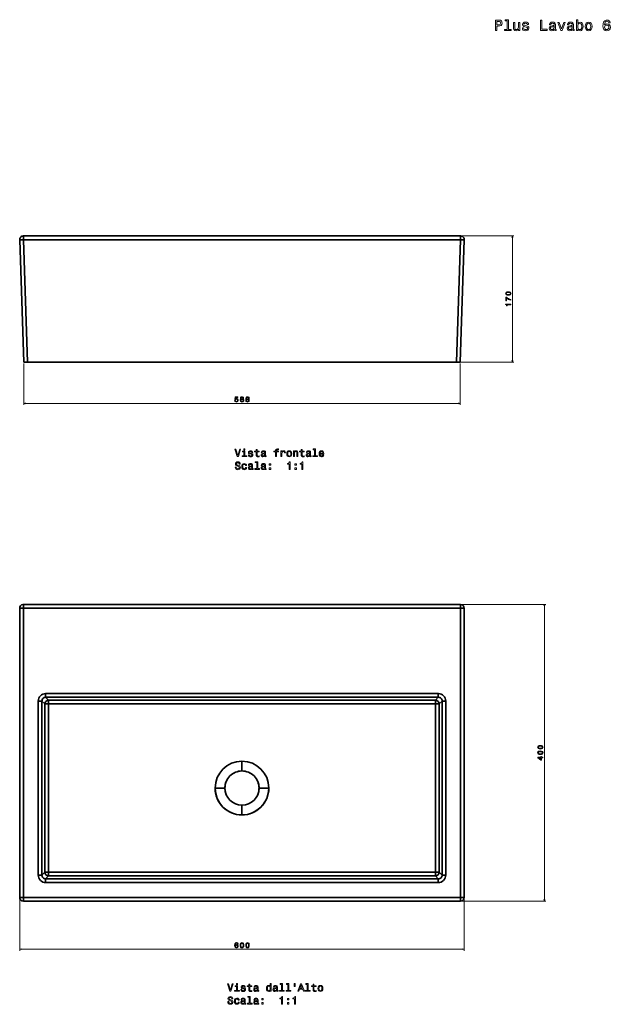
# Model space of a CAD drawing. Extents: x 295 to 1893, y 82 to 1409.
# Tile 1 of 2: x 295 to 1091, y 82 to 1409. Entities that reach past the tile are written whole.
import ezdxf

# ---------------------------------------------------------------- set-up
doc = ezdxf.new("R2010")
doc.units = 0

msp = doc.modelspace()

# ---------------------------------------------------------------- linework, layer by layer
at = {"color": 7, "lineweight": 35, "ltscale": 0.129364}
for p, q in [((299.7, 1117.1), (299.7, 1111.9)), ((299.7, 1117.1), (299.7, 1111.9)), ((889.3, 1111.9), (889.3, 1117.1)), ((889.3, 1111.9), (889.3, 1117.1))]:
    msp.add_line(p, q, dxfattribs=at)
at = {"color": 7, "lineweight": 35}
for p, q in [((299.7, 1117.1), (889.3, 1117.1)), ((889.3, 1117.1), (299.7, 1117.1)), ((300.4, 947.2), (294.7, 1111.9)), ((294.7, 1111.9), (300.4, 947.2)), ((889.3, 1111.9), (299.7, 1111.9)), ((299.7, 1111.9), (305.4, 947.2)), ((889.3, 1111.9), (299.7, 1111.9)), ((299.7, 1111.9), (305.4, 947.2)), ((883.6, 947.2), (889.3, 1111.9)), ((889.3, 1111.9), (883.6, 947.2)), ((894.3, 1111.9), (888.6, 947.2)), ((894.3, 1111.9), (888.6, 947.2)), ((888.6, 947.2), (894.3, 1111.9)), ((883.6, 947.2), (305.4, 947.2)), ((305.5, 947.2), (477.2, 947.2)), ((594.5, 947.1), (559.4, 947.1)), ((594.5, 947.1), (559.4, 947.1)), ((559.4, 947.1), (594.5, 947.1)), ((594.5, 947.1), (571.5, 947.1)), ((571.5, 947.1), (594.5, 947.1)), ((571.5, 947.1), (594.5, 947.1)), ((594.5, 947.1), (617.5, 947.1)), ((594.5, 947.1), (617.5, 947.1)), ((629.7, 947.1), (594.5, 947.1)), ((594.5, 947.1), (629.7, 947.1)), ((594.5, 947.1), (629.7, 947.1)), ((711.9, 947.2), (883.6, 947.2)), ((294.7, 225.6), (294.7, 615.5)), ((299.7, 620.5), (889.3, 620.5)), ((889.3, 620.5), (299.7, 620.5)), ((299.7, 615.5), (299.7, 225.6)), ((889.3, 615.5), (299.7, 615.5)), ((299.7, 615.5), (889.3, 615.5)), ((299.7, 225.6), (299.7, 615.5)), ((889.3, 225.6), (889.3, 615.5)), ((889.3, 615.5), (889.3, 225.6)), ((894.3, 615.5), (894.3, 225.6)), ((329.7, 500.3), (859.3, 500.3)), ((859.3, 500.3), (329.7, 500.3)), ((859.3, 495.3), (329.7, 495.3)), ((329.7, 495.3), (859.3, 495.3)), ((333.7, 491.3), (855.4, 491.3)), ((333.7, 491.3), (855.4, 491.3)), ((319.7, 255.6), (319.7, 490.3)), ((319.7, 490.3), (319.7, 255.6)), ((324.7, 490.3), (324.7, 255.6)), ((324.7, 255.6), (324.7, 490.3)), ((328.7, 486.3), (328.7, 259.6)), ((328.7, 259.6), (328.7, 486.3)), ((333.7, 486.3), (333.7, 259.6)), ((333.7, 259.6), (333.7, 486.3)), ((333.7, 486.3), (855.4, 486.3)), ((855.4, 486.3), (333.7, 486.3)), ((855.4, 259.6), (855.4, 486.3)), ((855.4, 486.3), (855.4, 259.6)), ((860.4, 259.6), (860.4, 486.3)), ((860.4, 486.3), (860.4, 259.6)), ((864.3, 255.6), (864.3, 490.3)), ((864.3, 490.3), (864.3, 255.6)), ((869.3, 490.3), (869.3, 255.6)), ((869.3, 255.6), (869.3, 490.3)), ((855.4, 259.6), (333.7, 259.6)), ((333.7, 259.6), (855.4, 259.6)), ((855.4, 254.6), (333.7, 254.6)), ((855.4, 254.6), (333.7, 254.6)), ((329.7, 250.6), (859.3, 250.6)), ((859.3, 250.6), (329.7, 250.6)), ((859.3, 245.6), (329.7, 245.6)), ((329.7, 245.6), (859.3, 245.6)), ((299.7, 225.6), (889.3, 225.6)), ((889.3, 225.6), (299.7, 225.6)), ((889.3, 220.6), (299.7, 220.6))]:
    msp.add_line(p, q, dxfattribs=at)
at = {"color": 7, "lineweight": 13}
for p, q in [((891.3, 1117.1), (961.2, 1117.1)), ((959.2, 947.2), (959.2, 1117.1)), ((300.5, 945.1), (300.5, 889.5)), ((885.6, 947.2), (961.2, 947.2)), ((888.6, 945.1), (888.6, 889.5)), ((300.5, 891.5), (888.6, 891.5)), ((891.3, 620.5), (1004.3, 620.5)), ((1002.3, 220.6), (1002.3, 620.5)), ((894.3, 253.6), (894.3, 153.7)), ((294.7, 223.6), (294.7, 153.7)), ((891.3, 220.6), (1004.3, 220.6)), ((294.7, 155.7), (894.3, 155.7))]:
    msp.add_line(p, q, dxfattribs=at)
at = {"color": 7, "lineweight": 35, "ltscale": 0.124924}
for p, q in [((305.4, 947.2), (300.4, 947.2)), ((888.6, 947.2), (883.6, 947.2)), ((329.7, 495.3), (329.7, 500.3)), ((329.7, 500.3), (329.7, 495.3)), ((333.7, 486.3), (333.7, 491.3)), ((333.7, 491.3), (333.7, 486.3)), ((855.4, 486.3), (855.4, 491.3)), ((855.4, 491.3), (855.4, 486.3)), ((859.3, 495.3), (859.3, 500.3)), ((859.3, 495.3), (859.3, 500.3)), ((324.7, 490.3), (319.7, 490.3)), ((324.7, 490.3), (319.7, 490.3)), ((328.7, 486.3), (333.7, 486.3)), ((333.7, 486.3), (328.7, 486.3)), ((860.4, 486.3), (855.4, 486.3)), ((855.4, 486.3), (860.4, 486.3)), ((864.3, 490.3), (869.3, 490.3)), ((869.3, 490.3), (864.3, 490.3)), ((319.7, 255.6), (324.7, 255.6)), ((324.7, 255.6), (319.7, 255.6)), ((333.7, 259.6), (328.7, 259.6)), ((328.7, 259.6), (333.7, 259.6)), ((333.7, 259.6), (333.7, 254.6)), ((333.7, 254.6), (333.7, 259.6)), ((860.4, 259.6), (855.4, 259.6)), ((855.4, 259.6), (855.4, 254.6)), ((855.4, 254.6), (855.4, 259.6)), ((855.4, 259.6), (860.4, 259.6)), ((864.3, 255.6), (869.3, 255.6)), ((864.3, 255.6), (869.3, 255.6)), ((329.7, 250.6), (329.7, 245.6)), ((329.7, 250.6), (329.7, 245.6)), ((859.3, 250.6), (859.3, 245.6)), ((859.3, 245.6), (859.3, 250.6))]:
    msp.add_line(p, q, dxfattribs=at)
at = {"color": 7, "lineweight": 35, "ltscale": 0.125077}
msp.add_line((300.4, 947.2), (305.5, 947.2), dxfattribs=at)
at = {"color": 7, "lineweight": 35, "ltscale": 0.002593}
for p, q in [((559.4, 947.2), (559.4, 947.1)), ((559.4, 947.2), (559.4, 947.1)), ((629.7, 947.2), (629.7, 947.1)), ((629.7, 947.2), (629.7, 947.1))]:
    msp.add_line(p, q, dxfattribs=at)
at = {"color": 7, "lineweight": 35, "ltscale": 0.002591}
for p, q in [((594.5, 947.1), (594.5, 947.2)), ((594.5, 947.2), (594.5, 947.1))]:
    msp.add_line(p, q, dxfattribs=at)
at = {"color": 7, "lineweight": 35, "ltscale": 0.125078}
msp.add_line((883.6, 947.2), (888.6, 947.2), dxfattribs=at)
at = {"color": 7, "lineweight": 35, "ltscale": 0.125}
for p, q in [((299.7, 615.5), (294.7, 615.5)), ((299.7, 615.5), (294.7, 615.5)), ((299.7, 620.5), (299.7, 615.5)), ((299.7, 620.5), (299.7, 615.5)), ((889.3, 615.5), (889.3, 620.5)), ((889.3, 615.5), (889.3, 620.5)), ((894.3, 615.5), (889.3, 615.5)), ((894.3, 615.5), (889.3, 615.5)), ((294.7, 225.6), (299.7, 225.6)), ((299.7, 225.6), (299.7, 220.6)), ((299.7, 225.6), (299.7, 220.6)), ((889.3, 225.6), (894.3, 225.6)), ((889.3, 220.6), (889.3, 225.6)), ((889.3, 220.6), (889.3, 225.6))]:
    msp.add_line(p, q, dxfattribs=at)
at = {"color": 7, "lineweight": 35, "ltscale": 0.140469}
for p, q in [((329.7, 495.3), (333.7, 491.3)), ((329.7, 495.3), (333.7, 491.3)), ((855.4, 491.3), (859.3, 495.3)), ((855.4, 491.3), (859.3, 495.3)), ((324.7, 490.3), (328.7, 486.3)), ((328.7, 486.3), (324.7, 490.3)), ((864.3, 490.3), (860.4, 486.3)), ((860.4, 486.3), (864.3, 490.3)), ((328.7, 259.6), (324.7, 255.6)), ((324.7, 255.6), (328.7, 259.6)), ((333.7, 254.6), (329.7, 250.6)), ((333.7, 254.6), (329.7, 250.6)), ((859.3, 250.6), (855.4, 254.6)), ((859.3, 250.6), (855.4, 254.6)), ((864.3, 255.6), (860.4, 259.6)), ((860.4, 259.6), (864.3, 255.6))]:
    msp.add_line(p, q, dxfattribs=at)
at = {"color": 7, "lineweight": 35, "ltscale": 0.329626}
for p, q in [((594.5, 409.1), (594.5, 396)), ((594.5, 396), (594.5, 409.1)), ((571.5, 373), (558.3, 373)), ((571.5, 373), (558.3, 373)), ((617.5, 373), (630.7, 373)), ((617.5, 373), (630.7, 373))]:
    msp.add_line(p, q, dxfattribs=at)
at = {"color": 7, "lineweight": 35, "ltscale": 0.329628}
for p, q in [((594.5, 336.8), (594.5, 350)), ((594.5, 350), (594.5, 336.8))]:
    msp.add_line(p, q, dxfattribs=at)
at = {"color": 7, "lineweight": 35, "ltscale": 0.124992}
msp.add_line((294.7, 225.6), (299.7, 225.6), dxfattribs=at)
at = {"color": 7, "lineweight": 35, "ltscale": 0.124991}
msp.add_line((889.3, 225.6), (894.3, 225.6), dxfattribs=at)
at = {"color": 7, "lineweight": 13}
for points in [[(936.3, 1394.1), (938.2, 1394.1), (938.2, 1400.1), (940.2, 1400.1), (942.3, 1400.2), (944, 1400.9), (945, 1402.2), (945.4, 1404.1), (945.1, 1405.8), (944.3, 1407.1), (943, 1407.9), (941.2, 1408.1), (936.3, 1408.1)], [(952.1, 1407.1), (952.1, 1395.6), (948.4, 1395.6), (948.4, 1394.1), (957.5, 1394.1), (957.5, 1395.6), (953.9, 1395.6), (953.9, 1408.6), (949.3, 1408.6), (949.3, 1407.1)], [(997.2, 1394.1), (1006.2, 1394.1), (1006.2, 1395.8), (999.1, 1395.8), (999.1, 1408.1), (997.2, 1408.1)], [(1047.4, 1395.8), (1048.7, 1394.3), (1050.5, 1393.8), (1052.2, 1394.1), (1053.5, 1395.3), (1054.4, 1397.1), (1054.7, 1399.6), (1054.4, 1402), (1053.5, 1403.8), (1052.2, 1405), (1050.5, 1405.4), (1048.7, 1404.8), (1048, 1404.2), (1047.4, 1403.3), (1047.4, 1408.6), (1045.6, 1408.6), (1045.6, 1394.1), (1047.4, 1394.1)], [(1091.2, 1404.4), (1090.8, 1406), (1089.9, 1407.2), (1088.5, 1408), (1086.7, 1408.2), (1085.5, 1408.1), (1084.5, 1407.7), (1083.6, 1407.1), (1082.8, 1406.2), (1082.2, 1405.1), (1081.8, 1403.7), (1081.5, 1402.2), (1081.4, 1400.4), (1081.8, 1397.5), (1082.7, 1395.4), (1084.3, 1394.2), (1086.5, 1393.7), (1088.5, 1394.1), (1090, 1395.1), (1090.9, 1396.5), (1091.3, 1398.4), (1090.9, 1400.4), (1090, 1401.8), (1088.6, 1402.8), (1086.8, 1403.1), (1084.9, 1402.7), (1083.5, 1401.5), (1083.8, 1403.7), (1084.4, 1405.3), (1085.4, 1406.3), (1086.8, 1406.6), (1087.8, 1406.4), (1088.5, 1406), (1089, 1405.3), (1089.3, 1404.4)], [(940.7, 1406.4), (941.9, 1406.3), (942.8, 1405.9), (943.3, 1405.2), (943.5, 1404.1), (943.3, 1402.9), (942.7, 1402.2), (941.8, 1401.9), (940.5, 1401.8), (938.2, 1401.8), (938.2, 1406.4)], [(969.1, 1405), (967.3, 1405), (967.3, 1398.7), (967.1, 1397.3), (966.5, 1396.2), (965.6, 1395.6), (964.4, 1395.4), (963.4, 1395.5), (962.8, 1396), (962.5, 1396.8), (962.4, 1398), (962.4, 1405), (960.6, 1405), (960.6, 1397.9), (960.7, 1396.4), (961.1, 1395.2), (962.3, 1394.1), (964.1, 1393.8), (965.1, 1393.9), (966, 1394.3), (966.8, 1394.9), (967.4, 1395.8), (967.4, 1394.1), (969.1, 1394.1)], [(978.1, 1400.5), (976.4, 1400.9), (975.2, 1401.3), (974.7, 1402.3), (974.9, 1402.9), (975.3, 1403.4), (976, 1403.7), (977, 1403.8), (977.9, 1403.7), (978.7, 1403.4), (979.1, 1402.8), (979.3, 1402.1), (981.1, 1402.1), (981.1, 1402.1), (980.8, 1403.4), (979.9, 1404.5), (978.7, 1405.1), (977, 1405.4), (975.2, 1405.1), (974, 1404.5), (973.2, 1403.5), (973, 1402.2), (973.1, 1401), (973.7, 1400.2), (974.6, 1399.5), (976, 1399.1), (978, 1398.6), (979.2, 1398.1), (979.5, 1397.7), (979.6, 1397.1), (979.4, 1396.4), (979, 1395.8), (978.2, 1395.5), (977.1, 1395.3), (976, 1395.5), (975.2, 1395.9), (974.7, 1396.6), (974.4, 1397.5), (972.7, 1397.5), (973, 1395.9), (973.8, 1394.7), (975.1, 1394), (977, 1393.8), (978.9, 1394), (980.2, 1394.7), (981.1, 1395.9), (981.4, 1397.3), (981.2, 1398.6), (980.5, 1399.5), (979.5, 1400)], [(1015.7, 1395.6), (1015.7, 1395.5), (1015.8, 1394.8), (1016.1, 1394.3), (1017.4, 1393.9), (1018.4, 1394.1), (1018.4, 1395.5), (1018, 1395.4), (1017.4, 1395.7), (1017.3, 1396.5), (1017.3, 1402.1), (1017, 1403.5), (1016.3, 1404.5), (1015.1, 1405.1), (1013.4, 1405.4), (1011.7, 1405.1), (1010.4, 1404.4), (1009.6, 1403.4), (1009.4, 1402), (1009.4, 1401.8), (1011, 1401.8), (1011.1, 1402.7), (1011.6, 1403.3), (1012.3, 1403.6), (1013.3, 1403.8), (1014.3, 1403.7), (1015, 1403.4), (1015.4, 1402.9), (1015.6, 1402.1), (1015.5, 1401.3), (1015.2, 1400.9), (1014.4, 1400.7), (1012.8, 1400.5), (1011.1, 1400.1), (1009.9, 1399.5), (1009.2, 1398.5), (1008.9, 1397), (1009.1, 1395.7), (1009.8, 1394.7), (1010.8, 1394), (1012.2, 1393.8), (1014, 1394.2)], [(1015.5, 1397.9), (1015.3, 1396.9), (1014.6, 1396.1), (1013.7, 1395.6), (1012.5, 1395.4), (1011.7, 1395.5), (1011.2, 1395.8), (1010.8, 1396.4), (1010.7, 1397.1), (1010.8, 1397.9), (1011.1, 1398.4), (1012.4, 1398.9), (1014, 1399.2), (1015.5, 1399.7)], [(1024.7, 1394.1), (1026.5, 1394.1), (1030.5, 1405), (1028.7, 1405), (1025.6, 1396.2), (1022.5, 1405), (1020.7, 1405)], [(1040, 1395.6), (1040, 1395.5), (1040.1, 1394.8), (1040.4, 1394.3), (1041.7, 1393.9), (1042.7, 1394.1), (1042.7, 1395.5), (1042.2, 1395.4), (1041.7, 1395.7), (1041.6, 1396.5), (1041.6, 1402.1), (1041.3, 1403.5), (1040.6, 1404.5), (1039.4, 1405.1), (1037.7, 1405.4), (1036, 1405.1), (1034.7, 1404.4), (1033.9, 1403.4), (1033.7, 1402), (1033.7, 1401.8), (1035.3, 1401.8), (1035.4, 1402.7), (1035.8, 1403.3), (1036.6, 1403.6), (1037.6, 1403.8), (1038.6, 1403.7), (1039.3, 1403.4), (1039.7, 1402.9), (1039.9, 1402.1), (1039.8, 1401.3), (1039.5, 1400.9), (1038.6, 1400.7), (1037.1, 1400.5), (1035.4, 1400.1), (1034.2, 1399.5), (1033.4, 1398.5), (1033.2, 1397), (1033.4, 1395.7), (1034, 1394.7), (1035.1, 1394), (1036.4, 1393.8), (1038.3, 1394.2)], [(1039.8, 1397.9), (1039.6, 1396.9), (1038.9, 1396.1), (1037.9, 1395.6), (1036.8, 1395.4), (1036, 1395.5), (1035.4, 1395.8), (1035.1, 1396.4), (1035, 1397.1), (1035.1, 1397.9), (1035.4, 1398.4), (1036.7, 1398.9), (1038.3, 1399.2), (1039.8, 1399.7)], [(1052.9, 1399.6), (1052.7, 1397.8), (1052.1, 1396.4), (1051.3, 1395.6), (1050.2, 1395.4), (1049, 1395.6), (1048.1, 1396.4), (1047.6, 1397.7), (1047.4, 1399.6), (1047.6, 1401.4), (1048.1, 1402.7), (1049, 1403.5), (1050.2, 1403.8), (1051.3, 1403.5), (1052.1, 1402.7), (1052.7, 1401.4)], [(1057.3, 1399.5), (1057.7, 1397.1), (1058.6, 1395.3), (1060.1, 1394.1), (1062, 1393.8), (1064, 1394.1), (1065.5, 1395.3), (1066.4, 1397.1), (1066.7, 1399.5), (1066.4, 1402), (1065.5, 1403.8), (1064, 1405), (1062, 1405.4), (1060.1, 1405), (1058.6, 1403.8), (1057.7, 1402)], [(1059.1, 1399.6), (1059.3, 1401.4), (1059.9, 1402.7), (1060.8, 1403.5), (1062, 1403.8), (1063.2, 1403.5), (1064.1, 1402.7), (1064.7, 1401.4), (1064.9, 1399.6), (1064.7, 1397.7), (1064.1, 1396.4), (1063.2, 1395.6), (1062, 1395.3), (1060.8, 1395.6), (1059.9, 1396.4), (1059.3, 1397.7)], [(1089.3, 1398.4), (1089.1, 1397.1), (1088.5, 1396.2), (1087.6, 1395.5), (1086.5, 1395.3), (1085.3, 1395.5), (1084.4, 1396.2), (1083.8, 1397.1), (1083.6, 1398.4), (1083.8, 1399.7), (1084.4, 1400.6), (1085.3, 1401.2), (1086.6, 1401.4), (1087.7, 1401.2), (1088.5, 1400.6), (1089.1, 1399.7)], [(953.7, 1037.2), (955.3, 1037.3), (956.5, 1037.8), (957.1, 1038.5), (957.4, 1039.6), (957.1, 1040.6), (956.5, 1041.4), (955.3, 1041.9), (953.7, 1042), (952.2, 1041.9), (951.5, 1041.7), (951, 1041.4), (950.3, 1040.6), (950.1, 1039.6), (950.3, 1038.5), (951, 1037.8), (952.2, 1037.3)], [(953.7, 1038.1), (952.5, 1038.2), (951.6, 1038.5), (951.1, 1038.9), (950.9, 1039.6), (951.1, 1040.3), (951.6, 1040.7), (952.5, 1041), (953.7, 1041), (955, 1041), (955.9, 1040.7), (956.4, 1040.3), (956.5, 1039.6), (956.4, 1038.9), (955.9, 1038.5), (955, 1038.2)], [(957.2, 1024.5), (957.2, 1025.4), (950.1, 1025.4), (950.1, 1024.7), (950.7, 1024.5), (951.1, 1024.2), (951.4, 1023.6), (951.5, 1022.8), (952.2, 1022.8), (952.2, 1024.5)], [(957.2, 1030.7), (957.2, 1031.7), (955.5, 1032.1), (953.9, 1032.7), (952.5, 1033.5), (951.2, 1034.6), (950.3, 1034.6), (950.3, 1029.8), (951.2, 1029.8), (951.2, 1033.6), (952.6, 1032.5), (954, 1031.6), (955.5, 1031.1)], [(584.5, 895.3), (584.8, 894.5), (585.3, 893.8), (586, 893.4), (586.9, 893.3), (587.9, 893.4), (588.7, 893.9), (589.2, 894.7), (589.4, 895.7), (589.3, 896.7), (588.8, 897.4), (588, 897.9), (587, 898.1), (586.3, 897.9), (585.7, 897.6), (586, 899.5), (589, 899.5), (589, 900.3), (585.3, 900.3), (584.7, 896.6), (585.6, 896.6), (586.1, 897.1), (586.9, 897.3), (587.5, 897.1), (588, 896.8), (588.3, 896.3), (588.4, 895.7), (588.3, 895.1), (588, 894.6), (587.5, 894.2), (586.9, 894.1), (586.3, 894.2), (585.9, 894.4), (585.6, 894.8), (585.5, 895.3)], [(593.3, 897.2), (592.7, 897), (592.4, 896.6), (592.2, 896.1), (592.1, 895.5), (592.3, 894.6), (592.7, 893.9), (593.5, 893.4), (594.5, 893.3), (595.5, 893.4), (596.3, 893.9), (596.8, 894.6), (596.9, 895.5), (596.8, 896.1), (596.6, 896.6), (596.3, 897), (595.8, 897.2), (596.2, 897.5), (596.5, 897.8), (596.6, 898.2), (596.7, 898.7), (596.5, 899.4), (596.1, 900), (595.4, 900.4), (594.5, 900.5), (593.6, 900.4), (592.9, 900), (592.5, 899.4), (592.3, 898.7), (592.4, 898.2), (592.6, 897.8)], [(593.1, 895.5), (593.2, 896), (593.5, 896.4), (593.9, 896.7), (594.5, 896.8), (595.1, 896.7), (595.6, 896.4), (595.9, 896), (596, 895.5), (595.9, 894.9), (595.6, 894.5), (595.1, 894.2), (594.5, 894.1), (593.9, 894.2), (593.5, 894.5), (593.2, 894.9)], [(593.3, 898.6), (593.4, 899.1), (593.6, 899.4), (594, 899.6), (594.5, 899.7), (595, 899.6), (595.4, 899.4), (595.6, 899.1), (595.7, 898.6), (595.6, 898.2), (595.4, 897.8), (595, 897.6), (594.5, 897.5), (594, 897.6), (593.6, 897.8), (593.4, 898.2)], [(600.7, 897.2), (600.2, 897), (599.9, 896.6), (599.6, 896.1), (599.6, 895.5), (599.7, 894.6), (600.2, 893.9), (601, 893.4), (602, 893.3), (603, 893.4), (603.8, 893.9), (604.2, 894.6), (604.4, 895.5), (604.3, 896.1), (604.1, 896.6), (603.7, 897), (603.2, 897.2), (603.6, 897.5), (603.9, 897.8), (604.1, 898.2), (604.2, 898.7), (604, 899.4), (603.6, 900), (602.9, 900.4), (602, 900.5), (601.1, 900.4), (600.4, 900), (600, 899.4), (599.8, 898.7), (599.9, 898.2), (600, 897.8)], [(600.5, 895.5), (600.6, 896), (600.9, 896.4), (601.4, 896.7), (602, 896.8), (602.6, 896.7), (603, 896.4), (603.3, 896), (603.4, 895.5), (603.3, 894.9), (603, 894.5), (602.6, 894.2), (602, 894.1), (601.4, 894.2), (600.9, 894.5), (600.6, 894.9)], [(600.8, 898.6), (600.8, 899.1), (601.1, 899.4), (601.5, 899.6), (602, 899.7), (602.5, 899.6), (602.9, 899.4), (603.1, 899.1), (603.2, 898.6), (603.1, 898.2), (602.9, 897.8), (602.5, 897.6), (602, 897.5), (601.5, 897.6), (601.1, 897.8), (600.8, 898.2)], [(591.4, 829.7), (588.9, 821.2), (586.3, 829.7), (584.9, 829.7), (588.1, 819.7), (589.6, 819.7), (592.7, 829.7)], [(598.4, 820.8), (598.4, 827.2), (595.2, 827.2), (595.2, 826.1), (597.2, 826.1), (597.2, 820.8), (594.6, 820.8), (594.6, 819.7), (601, 819.7), (601, 820.8)], [(598.5, 830), (597.1, 830), (597.1, 828.6), (598.5, 828.6)], [(607, 824.2), (605.8, 824.5), (604.9, 824.8), (604.6, 825.5), (604.7, 826), (605, 826.3), (605.5, 826.5), (606.2, 826.6), (606.8, 826.5), (607.4, 826.3), (607.7, 825.9), (607.9, 825.4), (609.1, 825.4), (609.1, 825.4), (608.9, 826.3), (608.3, 827.1), (607.4, 827.5), (606.2, 827.7), (604.9, 827.5), (604, 827.1), (603.5, 826.4), (603.3, 825.5), (603.4, 824.6), (603.8, 824), (604.5, 823.6), (605.5, 823.3), (606.9, 822.9), (607.7, 822.5), (608, 822.3), (608.1, 821.8), (607.9, 821.3), (607.6, 820.9), (607, 820.6), (606.3, 820.5), (605.5, 820.6), (604.9, 820.9), (604.5, 821.4), (604.4, 822.1), (603.1, 822.1), (603.3, 820.9), (603.9, 820.1), (604.9, 819.6), (606.2, 819.4), (607.5, 819.6), (608.5, 820.1), (609.1, 820.9), (609.3, 822), (609.2, 822.9), (608.7, 823.5), (608, 823.9)], [(613.6, 826.1), (613.6, 822.2), (613.7, 821), (614.1, 820.1), (614.9, 819.6), (616.3, 819.4), (617.8, 819.5), (617.8, 820.6), (616.7, 820.5), (615.7, 820.6), (615.1, 821), (614.9, 821.6), (614.9, 822.4), (614.9, 826.1), (617.8, 826.1), (617.8, 827.2), (614.9, 827.2), (614.9, 829.4), (613.6, 829.4), (613.6, 827.2), (611.4, 827.2), (611.4, 826.1)], [(625.2, 820.7), (625.2, 820.7), (625.2, 820.2), (625.5, 819.8), (626.4, 819.5), (627.1, 819.7), (627.1, 820.6), (626.8, 820.6), (626.4, 820.8), (626.3, 821.4), (626.3, 825.4), (626.1, 826.4), (625.6, 827.1), (624.7, 827.5), (623.5, 827.7), (622.3, 827.5), (621.4, 827), (620.8, 826.3), (620.6, 825.3), (620.6, 825.2), (621.8, 825.2), (621.9, 825.8), (622.2, 826.2), (622.7, 826.5), (623.4, 826.6), (624.2, 826.5), (624.7, 826.3), (625, 825.9), (625.1, 825.4), (625, 824.8), (624.8, 824.5), (624.2, 824.3), (623.1, 824.2), (621.9, 824), (621, 823.5), (620.5, 822.8), (620.3, 821.7), (620.5, 820.8), (620.9, 820.1), (621.6, 819.6), (622.6, 819.5), (624, 819.8)], [(625, 822.4), (624.8, 821.7), (624.4, 821.1), (623.7, 820.7), (622.8, 820.6), (622.3, 820.6), (621.9, 820.9), (621.7, 821.3), (621.6, 821.8), (621.6, 822.3), (621.9, 822.7), (622.8, 823.1), (624, 823.3), (625, 823.6)], [(639.7, 826.1), (639.7, 819.7), (640.9, 819.7), (640.9, 826.1), (643.8, 826.1), (643.8, 827.2), (640.9, 827.2), (640.9, 827.6), (641, 828.2), (641.4, 828.6), (641.9, 828.8), (642.7, 828.9), (643.8, 828.9), (643.8, 830), (642.5, 830), (641.2, 829.9), (640.4, 829.5), (639.8, 828.8), (639.7, 827.9), (639.7, 827.2), (637.4, 827.2), (637.4, 826.1)], [(647.1, 819.7), (648.3, 819.7), (648.3, 824.1), (648.5, 825.2), (648.9, 825.9), (649.5, 826.4), (650.3, 826.6), (651, 826.5), (651.4, 826.2), (651.7, 825.7), (651.8, 825), (653.1, 825), (652.9, 826.2), (652.5, 827), (651.7, 827.5), (650.6, 827.7), (649.9, 827.6), (649.2, 827.3), (648.7, 826.8), (648.2, 826.1), (648.2, 827.4), (647.1, 827.4)], [(654.9, 823.6), (655.1, 821.8), (655.8, 820.5), (656.8, 819.7), (658.2, 819.4), (659.6, 819.7), (660.7, 820.5), (661.4, 821.8), (661.6, 823.6), (661.4, 825.3), (660.7, 826.6), (659.6, 827.4), (658.2, 827.7), (656.8, 827.4), (655.8, 826.6), (655.1, 825.3)], [(656.2, 823.6), (656.3, 824.9), (656.7, 825.8), (657.4, 826.4), (658.2, 826.6), (659.1, 826.4), (659.8, 825.8), (660.2, 824.9), (660.3, 823.6), (660.2, 822.3), (659.8, 821.3), (659.1, 820.7), (658.2, 820.5), (657.4, 820.7), (656.7, 821.3), (656.3, 822.3)], [(663.9, 819.7), (665.2, 819.7), (665.2, 824.2), (665.3, 825.2), (665.8, 825.9), (666.4, 826.4), (667.3, 826.6), (668, 826.4), (668.4, 826), (668.6, 825.4), (668.7, 824.5), (668.7, 819.7), (669.9, 819.7), (669.9, 824.8), (669.9, 825.8), (669.6, 826.7), (668.8, 827.4), (667.5, 827.7), (666.7, 827.6), (666.1, 827.3), (665.6, 826.9), (665.1, 826.3), (665.1, 827.4), (663.9, 827.4)], [(674.3, 826.1), (674.3, 822.2), (674.4, 821), (674.8, 820.1), (675.6, 819.6), (677, 819.4), (678.5, 819.5), (678.5, 820.6), (677.4, 820.5), (676.4, 820.6), (675.9, 821), (675.6, 821.6), (675.6, 822.4), (675.6, 826.1), (678.5, 826.1), (678.5, 827.2), (675.6, 827.2), (675.6, 829.4), (674.3, 829.4), (674.3, 827.2), (672.1, 827.2), (672.1, 826.1)], [(685.9, 820.7), (685.9, 820.7), (686, 820.2), (686.2, 819.8), (687.1, 819.5), (687.8, 819.7), (687.8, 820.6), (687.5, 820.6), (687.1, 820.8), (687, 821.4), (687, 825.4), (686.8, 826.4), (686.3, 827.1), (685.5, 827.5), (684.2, 827.7), (683, 827.5), (682.1, 827), (681.5, 826.3), (681.4, 825.3), (681.4, 825.2), (682.5, 825.2), (682.6, 825.8), (682.9, 826.2), (683.4, 826.5), (684.2, 826.6), (684.9, 826.5), (685.4, 826.3), (685.7, 825.9), (685.8, 825.4), (685.7, 824.8), (685.5, 824.5), (684.9, 824.3), (683.8, 824.2), (682.6, 824), (681.7, 823.5), (681.2, 822.8), (681, 821.7), (681.2, 820.8), (681.6, 820.1), (682.4, 819.6), (683.3, 819.5), (684.7, 819.8)], [(685.7, 822.4), (685.6, 821.7), (685.1, 821.1), (684.4, 820.7), (683.6, 820.6), (683, 820.6), (682.6, 820.9), (682.4, 821.3), (682.3, 821.8), (682.4, 822.3), (682.6, 822.7), (683.5, 823.1), (684.7, 823.3), (685.7, 823.6)], [(692.5, 829), (692.5, 820.8), (689.9, 820.8), (689.9, 819.7), (696.3, 819.7), (696.3, 820.8), (693.8, 820.8), (693.8, 830), (690.5, 830), (690.5, 829)], [(699.7, 823.2), (704.8, 823.2), (704.8, 823.8), (704.6, 825.4), (704, 826.7), (703, 827.4), (701.6, 827.7), (700.3, 827.4), (699.3, 826.6), (698.7, 825.3), (698.4, 823.6), (698.6, 821.8), (699.3, 820.5), (700.3, 819.7), (701.6, 819.4), (702.7, 819.6), (703.6, 820.1), (704.3, 820.9), (704.7, 821.9), (703.4, 821.9), (703.2, 821.3), (702.8, 820.9), (701.7, 820.6), (700.9, 820.7), (700.3, 821.2), (699.9, 822), (699.7, 823.2)], [(699.7, 824.3), (699.9, 825.3), (700.3, 826), (700.9, 826.4), (701.7, 826.6), (702.4, 826.4), (703, 826), (703.4, 825.3), (703.5, 824.3)], [(586.6, 805.7), (585.3, 805.7), (585.6, 804.2), (586.3, 803.1), (587.4, 802.4), (588.9, 802.1), (590.4, 802.4), (591.5, 803), (592.2, 804), (592.4, 805.3), (592.2, 806.5), (591.6, 807.3), (590.6, 807.8), (589.3, 808.1), (588.2, 808.4), (587.5, 808.7), (587.1, 809.2), (586.9, 809.9), (587.1, 810.6), (587.4, 811), (588, 811.4), (588.8, 811.5), (589.6, 811.4), (590.2, 811), (590.7, 810.3), (590.9, 809.4), (592.2, 809.4), (592.2, 809.5), (591.9, 810.8), (591.3, 811.8), (590.2, 812.5), (588.8, 812.7), (587.5, 812.5), (586.4, 811.9), (585.8, 810.9), (585.6, 809.7), (585.8, 808.6), (586.3, 807.9), (587.2, 807.4), (588.3, 807), (589.5, 806.7), (590.4, 806.4), (590.9, 805.9), (591.1, 805.2), (590.9, 804.4), (590.5, 803.8), (589.8, 803.5), (588.9, 803.4), (588, 803.5), (587.2, 804), (586.7, 804.7)], [(599.5, 807.6), (600.7, 807.6), (600.5, 808.7), (599.8, 809.7), (598.9, 810.2), (597.6, 810.4), (596.2, 810.1), (595.2, 809.3), (594.5, 808), (594.3, 806.3), (594.5, 804.5), (595.2, 803.2), (596.2, 802.4), (597.6, 802.1), (598.8, 802.4), (599.8, 803), (600.5, 803.9), (600.7, 805.2), (599.5, 805.2), (599.3, 804.4), (598.9, 803.8), (598.3, 803.4), (597.6, 803.3), (596.7, 803.5), (596.1, 804), (595.7, 805), (595.6, 806.3), (595.7, 807.6), (596.1, 808.5), (596.8, 809.1), (597.6, 809.3), (598.4, 809.2), (598.9, 808.9), (599.3, 808.3)], [(607.8, 803.4), (607.8, 803.4), (607.9, 802.9), (608.1, 802.5), (609, 802.3), (609.7, 802.4), (609.7, 803.4), (609.4, 803.3), (609, 803.5), (608.9, 804.1), (608.9, 808.1), (608.8, 809.1), (608.3, 809.8), (607.4, 810.3), (606.1, 810.4), (604.9, 810.3), (604, 809.8), (603.5, 809), (603.3, 808), (603.3, 807.9), (604.4, 807.9), (604.5, 808.5), (604.8, 808.9), (605.4, 809.2), (606.1, 809.3), (606.8, 809.2), (607.3, 809), (607.6, 808.6), (607.7, 808.1), (607.7, 807.5), (607.4, 807.2), (606.8, 807.1), (605.8, 807), (604.5, 806.7), (603.7, 806.2), (603.1, 805.5), (603, 804.4), (603.1, 803.5), (603.6, 802.8), (604.3, 802.3), (605.3, 802.2), (606.6, 802.5)], [(614.4, 811.7), (614.4, 803.5), (611.8, 803.5), (611.8, 802.4), (618.3, 802.4), (618.3, 803.5), (615.7, 803.5), (615.7, 812.8), (612.4, 812.8), (612.4, 811.7)], [(625.2, 803.4), (625.2, 803.4), (625.2, 802.9), (625.5, 802.5), (626.4, 802.3), (627.1, 802.4), (627.1, 803.4), (626.8, 803.3), (626.4, 803.5), (626.3, 804.1), (626.3, 808.1), (626.1, 809.1), (625.6, 809.8), (624.7, 810.3), (623.5, 810.4), (622.3, 810.3), (621.4, 809.8), (620.8, 809), (620.6, 808), (620.6, 807.9), (621.8, 807.9), (621.9, 808.5), (622.2, 808.9), (622.7, 809.2), (623.4, 809.3), (624.2, 809.2), (624.7, 809), (625, 808.6), (625.1, 808.1), (625, 807.5), (624.8, 807.2), (624.2, 807.1), (623.1, 807), (621.9, 806.7), (621, 806.2), (620.5, 805.5), (620.3, 804.4), (620.5, 803.5), (620.9, 802.8), (621.6, 802.3), (622.6, 802.2), (624, 802.5)], [(631.2, 808), (633.2, 808), (633.2, 810.2), (631.2, 810.2)], [(658, 802.4), (659.3, 802.4), (659.3, 812.5), (658.3, 812.5), (658.1, 811.6), (657.5, 811), (656.7, 810.7), (655.7, 810.6), (655.7, 809.5), (658, 809.5)], [(665.9, 808), (667.9, 808), (667.9, 810.2), (665.9, 810.2)], [(675.3, 802.4), (676.6, 802.4), (676.6, 812.5), (675.7, 812.5), (675.4, 811.6), (674.9, 811), (674.1, 810.7), (673, 810.6), (673, 809.5), (675.3, 809.5)], [(607.7, 805.1), (607.5, 804.4), (607, 803.8), (606.3, 803.4), (605.5, 803.3), (604.9, 803.4), (604.6, 803.6), (604.3, 804), (604.2, 804.6), (604.3, 805.1), (604.5, 805.4), (605.5, 805.8), (606.6, 806), (607.7, 806.4)], [(625, 805.1), (624.8, 804.4), (624.4, 803.8), (623.7, 803.4), (622.8, 803.3), (622.3, 803.4), (621.9, 803.6), (621.7, 804), (621.6, 804.6), (621.6, 805.1), (621.9, 805.4), (622.8, 805.8), (624, 806), (625, 806.4)], [(631.2, 802.4), (633.2, 802.4), (633.2, 804.6), (631.2, 804.6)], [(665.9, 802.4), (667.9, 802.4), (667.9, 804.6), (665.9, 804.6)], [(996.8, 425.6), (998.4, 425.7), (999.6, 426.2), (1000.2, 427), (1000.5, 428), (1000.2, 429.1), (999.6, 429.8), (998.4, 430.3), (996.8, 430.4), (995.3, 430.3), (994.6, 430.1), (994.1, 429.8), (993.4, 429.1), (993.2, 428), (993.4, 427), (994.1, 426.2), (995.3, 425.7)], [(996.8, 426.6), (995.6, 426.6), (994.7, 426.9), (994.2, 427.3), (994, 428), (994.2, 428.7), (994.7, 429.1), (995.6, 429.4), (996.8, 429.5), (998.1, 429.4), (998.9, 429.1), (999.5, 428.7), (999.6, 428), (999.5, 427.3), (998.9, 426.9), (998.1, 426.6)], [(996.8, 418.1), (998.4, 418.3), (999.6, 418.7), (1000.2, 419.5), (1000.5, 420.5), (1000.2, 421.6), (999.6, 422.3), (998.4, 422.8), (996.8, 423), (995.3, 422.8), (994.6, 422.6), (994.1, 422.3), (993.4, 421.6), (993.2, 420.5), (993.4, 419.5), (994.1, 418.7), (995.3, 418.3)], [(1000.3, 413.6), (1000.3, 414.5), (998.5, 414.5), (998.5, 415.5), (997.7, 415.5), (997.7, 414.5), (993.4, 414.5), (993.4, 413.6), (997.6, 410.6), (998.5, 410.6), (998.5, 413.6)], [(996.8, 419.1), (995.6, 419.2), (994.7, 419.4), (994.2, 419.9), (994, 420.5), (994.2, 421.2), (994.7, 421.7), (995.6, 421.9), (996.8, 422), (998.1, 421.9), (998.9, 421.7), (999.5, 421.2), (999.6, 420.5), (999.5, 419.9), (998.9, 419.4), (998.1, 419.2)], [(997.7, 411.4), (994.6, 413.6), (997.7, 413.6)], [(589.5, 162.8), (589.3, 163.6), (588.8, 164.2), (588.1, 164.6), (587.3, 164.7), (586.7, 164.7), (586.1, 164.5), (585.7, 164.2), (585.3, 163.7), (585, 163.2), (584.8, 162.5), (584.6, 161.7), (584.6, 160.8), (584.8, 159.4), (585.3, 158.3), (586.1, 157.7), (587.1, 157.5), (588.1, 157.7), (588.9, 158.1), (589.4, 158.9), (589.5, 159.8), (589.4, 160.8), (588.9, 161.5), (588.2, 162), (587.3, 162.1), (586.3, 161.9), (585.6, 161.4), (585.8, 162.5), (586.1, 163.3), (586.6, 163.8), (587.3, 163.9), (587.8, 163.8), (588.2, 163.6), (588.4, 163.3), (588.5, 162.8)], [(588.5, 159.8), (588.4, 159.2), (588.2, 158.7), (587.7, 158.4), (587.1, 158.3), (586.5, 158.4), (586.1, 158.7), (585.8, 159.2), (585.7, 159.8), (585.8, 160.4), (586.1, 160.9), (586.5, 161.2), (587.2, 161.3), (587.7, 161.2), (588.2, 160.9), (588.4, 160.4)], [(592.1, 161.1), (592.2, 159.5), (592.7, 158.4), (593.5, 157.7), (594.5, 157.5), (595.6, 157.7), (596.3, 158.4), (596.8, 159.5), (596.9, 161.1), (596.8, 162.7), (596.6, 163.3), (596.3, 163.8), (595.6, 164.5), (594.5, 164.7), (593.5, 164.5), (592.7, 163.8), (592.2, 162.7)], [(593.1, 161.1), (593.1, 162.3), (593.4, 163.2), (593.8, 163.7), (594.5, 163.9), (595.2, 163.7), (595.6, 163.2), (595.9, 162.3), (596, 161.1), (595.9, 159.9), (595.6, 159), (595.2, 158.5), (594.5, 158.3), (593.8, 158.5), (593.4, 159), (593.1, 159.9)], [(599.6, 161.1), (599.7, 159.5), (600.2, 158.4), (600.9, 157.7), (602, 157.5), (603, 157.7), (603.8, 158.4), (604.2, 159.5), (604.4, 161.1), (604.2, 162.7), (604.1, 163.3), (603.8, 163.8), (603, 164.5), (602, 164.7), (600.9, 164.5), (600.2, 163.8), (599.7, 162.7)], [(600.5, 161.1), (600.6, 162.3), (600.9, 163.2), (601.3, 163.7), (602, 163.9), (602.7, 163.7), (603.1, 163.2), (603.4, 162.3), (603.4, 161.1), (603.4, 159.9), (603.1, 159), (602.7, 158.5), (602, 158.3), (601.3, 158.5), (600.9, 159), (600.6, 159.9)], [(581.4, 109.1), (578.9, 100.6), (576.3, 109.1), (574.9, 109.1), (578.1, 99.1), (579.6, 99.1), (582.7, 109.1)], [(588.4, 100.1), (588.4, 106.6), (585.2, 106.6), (585.2, 105.5), (587.2, 105.5), (587.2, 100.1), (584.6, 100.1), (584.6, 99.1), (591, 99.1), (591, 100.1)], [(588.5, 109.4), (587.1, 109.4), (587.1, 108), (588.5, 108)], [(597, 103.6), (595.8, 103.9), (594.9, 104.2), (594.6, 104.9), (594.7, 105.4), (595, 105.7), (595.5, 105.9), (596.2, 106), (596.8, 105.9), (597.4, 105.7), (597.7, 105.3), (597.9, 104.8), (599.1, 104.8), (599.1, 104.8), (598.9, 105.7), (598.3, 106.5), (597.4, 106.9), (596.2, 107.1), (594.9, 106.9), (594, 106.4), (593.5, 105.7), (593.3, 104.8), (593.4, 104), (593.8, 103.4), (594.5, 102.9), (595.5, 102.6), (596.9, 102.3), (597.7, 101.9), (598, 101.6), (598.1, 101.2), (597.9, 100.7), (597.6, 100.3), (597, 100), (596.3, 99.9), (595.5, 100), (594.9, 100.3), (594.5, 100.8), (594.4, 101.5), (593.1, 101.5), (593.3, 100.3), (593.9, 99.5), (594.9, 99), (596.2, 98.8), (597.5, 99), (598.5, 99.5), (599.1, 100.3), (599.3, 101.4), (599.2, 102.3), (598.7, 102.9), (598, 103.3)], [(603.6, 105.5), (603.6, 101.6), (603.7, 100.3), (604.1, 99.5), (604.9, 99), (606.3, 98.8), (607.8, 98.9), (607.8, 100), (606.7, 99.9), (605.7, 100), (605.1, 100.4), (604.9, 101), (604.9, 101.8), (604.9, 105.5), (607.8, 105.5), (607.8, 106.6), (604.9, 106.6), (604.9, 108.8), (603.6, 108.8), (603.6, 106.6), (601.4, 106.6), (601.4, 105.5)], [(615.2, 100.1), (615.2, 100), (615.2, 99.6), (615.5, 99.2), (616.4, 98.9), (617.1, 99.1), (617.1, 100), (616.8, 100), (616.4, 100.2), (616.3, 100.8), (616.3, 104.8), (616.1, 105.8), (615.6, 106.5), (614.7, 106.9), (613.5, 107.1), (612.3, 106.9), (611.4, 106.4), (610.8, 105.7), (610.6, 104.7), (610.6, 104.6), (611.8, 104.6), (611.9, 105.2), (612.2, 105.6), (612.7, 105.9), (613.4, 106), (614.2, 105.9), (614.7, 105.7), (615, 105.3), (615.1, 104.8), (615, 104.2), (614.8, 103.9), (614.2, 103.7), (613.1, 103.6), (611.9, 103.4), (611, 102.9), (610.5, 102.2), (610.3, 101.1), (610.5, 100.2), (610.9, 99.5), (611.6, 99), (612.6, 98.8), (614, 99.2)], [(632.7, 100.3), (632.7, 99.1), (633.9, 99.1), (633.9, 109.4), (632.7, 109.4), (632.7, 105.6), (631.7, 106.7), (631.1, 107), (630.5, 107.1), (629.2, 106.8), (628.3, 106), (627.7, 104.7), (627.4, 103), (627.7, 101.2), (628.3, 99.9), (629.2, 99.1), (630.5, 98.8), (631.1, 98.9), (631.7, 99.2)], [(641.2, 100.1), (641.2, 100), (641.3, 99.6), (641.5, 99.2), (642.4, 98.9), (643.1, 99.1), (643.1, 100), (642.8, 100), (642.4, 100.2), (642.3, 100.8), (642.3, 104.8), (642.1, 105.8), (641.6, 106.5), (640.8, 106.9), (639.5, 107.1), (638.3, 106.9), (637.4, 106.4), (636.8, 105.7), (636.7, 104.7), (636.7, 104.6), (637.8, 104.6), (637.9, 105.2), (638.2, 105.6), (638.7, 105.9), (639.5, 106), (640.2, 105.9), (640.7, 105.7), (641, 105.3), (641.1, 104.8), (641, 104.2), (640.8, 103.9), (640.2, 103.7), (639.1, 103.6), (637.9, 103.4), (637, 102.9), (636.5, 102.2), (636.3, 101.1), (636.5, 100.2), (636.9, 99.5), (637.7, 99), (638.7, 98.8), (640, 99.2)], [(647.8, 108.4), (647.8, 100.1), (645.2, 100.1), (645.2, 99.1), (651.6, 99.1), (651.6, 100.1), (649.1, 100.1), (649.1, 109.4), (645.8, 109.4), (645.8, 108.4)], [(656.5, 108.4), (656.5, 100.1), (653.9, 100.1), (653.9, 99.1), (660.3, 99.1), (660.3, 100.1), (657.7, 100.1), (657.7, 109.4), (654.5, 109.4), (654.5, 108.4)], [(665.1, 109.4), (665.1, 105.5), (666.1, 105.5), (666.1, 109.4)], [(669.9, 99.1), (671.2, 99.1), (672.3, 102), (676.3, 102), (677.3, 99.1), (678.7, 99.1), (675, 109.1), (673.5, 109.1)], [(672.7, 103.2), (674.3, 107.7), (675.8, 103.2)], [(682.5, 108.4), (682.5, 100.1), (679.9, 100.1), (679.9, 99.1), (686.3, 99.1), (686.3, 100.1), (683.8, 100.1), (683.8, 109.4), (680.5, 109.4), (680.5, 108.4)], [(690.3, 105.5), (690.3, 101.6), (690.4, 100.3), (690.8, 99.5), (691.6, 99), (693, 98.8), (694.5, 98.9), (694.5, 100), (693.4, 99.9), (692.4, 100), (691.9, 100.4), (691.6, 101), (691.6, 101.8), (691.6, 105.5), (694.5, 105.5), (694.5, 106.6), (691.6, 106.6), (691.6, 108.8), (690.3, 108.8), (690.3, 106.6), (688.1, 106.6), (688.1, 105.5)], [(696.9, 102.9), (697.2, 101.2), (697.8, 99.9), (698.9, 99.1), (700.3, 98.8), (701.7, 99.1), (702.7, 99.9), (703.4, 101.2), (703.7, 102.9), (703.4, 104.7), (702.7, 106), (701.7, 106.8), (700.3, 107.1), (698.9, 106.8), (697.8, 106), (697.2, 104.7)], [(615, 101.8), (614.8, 101), (614.4, 100.5), (613.7, 100.1), (612.8, 100), (612.3, 100), (611.9, 100.3), (611.7, 100.7), (611.6, 101.2), (611.6, 101.7), (611.9, 102.1), (612.8, 102.5), (614, 102.7), (615, 103)], [(630.7, 106), (631.5, 105.8), (632.1, 105.2), (632.5, 104.3), (632.7, 103), (632.5, 101.6), (632.1, 100.7), (631.5, 100.1), (630.7, 99.9), (629.9, 100.1), (629.3, 100.7), (628.9, 101.7), (628.7, 103), (628.9, 104.2), (629.3, 105.2), (629.9, 105.8)], [(641, 101.8), (640.9, 101), (640.4, 100.5), (639.7, 100.1), (638.9, 100), (638.3, 100), (637.9, 100.3), (637.7, 100.7), (637.6, 101.2), (637.7, 101.7), (637.9, 102.1), (638.8, 102.5), (640, 102.7), (641, 103)], [(698.2, 103), (698.4, 104.3), (698.8, 105.2), (699.4, 105.8), (700.3, 106), (701.2, 105.8), (701.8, 105.2), (702.2, 104.3), (702.4, 103), (702.2, 101.6), (701.8, 100.7), (701.2, 100.1), (700.3, 99.9), (699.4, 100.1), (698.8, 100.7), (698.4, 101.6)], [(576.6, 85.1), (575.3, 85.1), (575.6, 83.6), (576.3, 82.5), (577.4, 81.8), (578.9, 81.5), (580.4, 81.8), (581.5, 82.4), (582.2, 83.4), (582.4, 84.7), (582.2, 85.9), (581.6, 86.6), (580.6, 87.1), (579.3, 87.5), (578.2, 87.8), (577.5, 88.1), (577.1, 88.6), (576.9, 89.3), (577.1, 89.9), (577.4, 90.4), (578, 90.8), (578.8, 90.9), (579.6, 90.7), (580.2, 90.3), (580.7, 89.7), (580.9, 88.8), (582.2, 88.8), (582.2, 88.8), (581.9, 90.2), (581.3, 91.2), (580.2, 91.8), (578.8, 92.1), (577.5, 91.8), (576.4, 91.2), (575.8, 90.3), (575.6, 89.1), (575.8, 88), (576.3, 87.3), (577.2, 86.8), (578.3, 86.4), (579.5, 86.1), (580.4, 85.8), (580.9, 85.3), (581.1, 84.6), (580.9, 83.8), (580.5, 83.2), (579.8, 82.9), (578.9, 82.7), (578, 82.9), (577.2, 83.4), (576.7, 84.1)], [(589.5, 87), (590.7, 87), (590.5, 88.1), (589.8, 89), (588.9, 89.6), (587.6, 89.8), (586.2, 89.5), (585.2, 88.7), (584.5, 87.4), (584.3, 85.6), (584.5, 83.9), (585.2, 82.6), (586.2, 81.8), (587.6, 81.5), (588.8, 81.7), (589.8, 82.3), (590.5, 83.3), (590.7, 84.6), (589.5, 84.6), (589.3, 83.8), (588.9, 83.2), (588.3, 82.8), (587.6, 82.7), (586.7, 82.9), (586.1, 83.4), (585.7, 84.4), (585.6, 85.7), (585.7, 87), (586.1, 87.9), (586.8, 88.5), (587.6, 88.7), (588.4, 88.6), (588.9, 88.2), (589.3, 87.7)], [(597.8, 82.8), (597.8, 82.8), (597.9, 82.3), (598.1, 81.9), (599, 81.7), (599.7, 81.8), (599.7, 82.8), (599.4, 82.7), (599, 82.9), (598.9, 83.5), (598.9, 87.5), (598.8, 88.5), (598.3, 89.2), (597.4, 89.7), (596.1, 89.8), (594.9, 89.6), (594, 89.2), (593.5, 88.4), (593.3, 87.4), (593.3, 87.3), (594.4, 87.3), (594.5, 87.9), (594.8, 88.3), (595.4, 88.6), (596.1, 88.7), (596.8, 88.6), (597.3, 88.4), (597.6, 88), (597.7, 87.5), (597.7, 86.9), (597.4, 86.6), (596.8, 86.5), (595.8, 86.3), (594.5, 86.1), (593.7, 85.6), (593.1, 84.9), (593, 83.8), (593.1, 82.9), (593.6, 82.2), (594.3, 81.7), (595.3, 81.6), (596.6, 81.9)], [(597.7, 84.5), (597.5, 83.8), (597, 83.2), (596.3, 82.8), (595.5, 82.7), (594.9, 82.8), (594.6, 83), (594.3, 83.4), (594.2, 83.9), (594.3, 84.5), (594.5, 84.8), (595.5, 85.2), (596.6, 85.4), (597.7, 85.7)], [(604.4, 91.1), (604.4, 82.9), (601.8, 82.9), (601.8, 81.8), (608.3, 81.8), (608.3, 82.9), (605.7, 82.9), (605.7, 92.1), (602.4, 92.1), (602.4, 91.1)], [(615.2, 82.8), (615.2, 82.8), (615.2, 82.3), (615.5, 81.9), (616.4, 81.7), (617.1, 81.8), (617.1, 82.8), (616.8, 82.7), (616.4, 82.9), (616.3, 83.5), (616.3, 87.5), (616.1, 88.5), (615.6, 89.2), (614.7, 89.7), (613.5, 89.8), (612.3, 89.6), (611.4, 89.2), (610.8, 88.4), (610.6, 87.4), (610.6, 87.3), (611.8, 87.3), (611.9, 87.9), (612.2, 88.3), (612.7, 88.6), (613.4, 88.7), (614.2, 88.6), (614.7, 88.4), (615, 88), (615.1, 87.5), (615, 86.9), (614.8, 86.6), (614.2, 86.5), (613.1, 86.3), (611.9, 86.1), (611, 85.6), (610.5, 84.9), (610.3, 83.8), (610.5, 82.9), (610.9, 82.2), (611.6, 81.7), (612.6, 81.6), (614, 81.9)], [(615, 84.5), (614.8, 83.8), (614.4, 83.2), (613.7, 82.8), (612.8, 82.7), (612.3, 82.8), (611.9, 83), (611.7, 83.4), (611.6, 83.9), (611.6, 84.5), (611.9, 84.8), (612.8, 85.2), (614, 85.4), (615, 85.7)], [(621.2, 87.4), (623.2, 87.4), (623.2, 89.5), (621.2, 89.5)], [(621.2, 81.8), (623.2, 81.8), (623.2, 83.9), (621.2, 83.9)], [(648, 81.8), (649.3, 81.8), (649.3, 91.9), (648.3, 91.9), (648.1, 91), (647.5, 90.4), (646.7, 90.1), (645.7, 89.9), (645.7, 88.9), (648, 88.9)], [(655.9, 87.4), (657.9, 87.4), (657.9, 89.5), (655.9, 89.5)], [(655.9, 81.8), (657.9, 81.8), (657.9, 83.9), (655.9, 83.9)], [(665.3, 81.8), (666.6, 81.8), (666.6, 91.9), (665.7, 91.9), (665.4, 91), (664.9, 90.4), (664.1, 90.1), (663, 89.9), (663, 88.9), (665.3, 88.9)]]:
    msp.add_lwpolyline(points, close=True, dxfattribs=at)
for points in [[(959.7, 1115.1), (959.2, 1117.1), (958.6, 1115.1)], [(958.6, 949.1), (959.2, 947.2), (959.7, 949.1)], [(302.4, 892), (300.5, 891.5), (302.4, 891)], [(886.6, 891), (888.6, 891.5), (886.6, 892)], [(1002.8, 618.5), (1002.3, 620.5), (1001.7, 618.5)], [(1001.7, 222.6), (1002.3, 220.6), (1002.8, 222.6)], [(296.6, 156.2), (294.7, 155.7), (296.6, 155.2)], [(892.4, 155.2), (894.3, 155.7), (892.4, 156.2)]]:
    msp.add_lwpolyline(points, dxfattribs=at)
at = {"color": 7, "lineweight": 35}
for points in [[(299.7, 1111.9), (296.9, 1111.8), (295.5, 1111.8), (295, 1111.8), (294.8, 1111.9), (294.7, 1111.9), (294.7, 1111.9)], [(894.3, 1111.9), (894.3, 1111.9), (894.3, 1111.9), (894.3, 1111.9), (894.3, 1111.9), (894.2, 1111.9), (893.5, 1111.8), (891.4, 1111.8), (889.3, 1111.9)]]:
    msp.add_lwpolyline(points, dxfattribs=at)
for centre, radius, start, end in [((299.7, 1112.1), 5, 90, 182), ((299.7, 1112.1), 5, 90, 182), ((889.3, 1112.1), 5, 358, 90), ((889.3, 1112.1), 5, 358, 90), ((299.7, 615.5), 5, 98.029, 180.0002), ((299.7, 615.5), 4.99, 90, 98.0389), ((889.3, 615.5), 5, 360, 90), ((329.7, 490.3), 9.99, 89.9842, 180.0158), ((329.7, 490.3), 9.99, 89.9845, 180.0155), ((329.7, 490.3), 4.99, 89.883, 180.117), ((329.7, 490.3), 4.99, 89.883, 180.117), ((333.7, 486.3), 5, 90.0855, 179.9145), ((855.4, 486.3), 5, 0.0855, 89.9145), ((859.4, 490.3), 9.99, 359.9842, 90.0158), ((859.4, 490.3), 9.99, 359.9845, 90.0155), ((859.4, 490.3), 4.99, 359.883, 90.117), ((859.4, 490.3), 4.99, 359.883, 90.117), ((594.5, 373), 36.2, 90.0002, 179.9998), ((594.5, 373), 36.2, 90, 180), ((594.5, 373), 36.2, 0.0002, 89.9998), ((594.5, 373), 36.2, 360, 90), ((594.5, 373), 23, 90, 180), ((594.5, 373), 23, 89.9999, 180), ((594.5, 373), 23, 90, 180), ((594.5, 373), 23, 360, 90), ((594.5, 373), 23, 360, 90.0001), ((594.5, 373), 23, 0, 90), ((594.5, 373), 36.2, 180, 269.9998), ((594.5, 373), 36.2, 179.9997, 270.0001), ((594.5, 373), 23, 180, 209.3557), ((594.5, 373), 23, 180, 270), ((594.5, 373), 23, 180, 270), ((594.5, 373), 36.2, 270.0002, 360), ((594.5, 373), 23, 270, 360), ((594.5, 373), 23, 270, 0), ((594.5, 373), 36.2, 269.9999, 0.0003), ((594.5, 373), 23, 352.0348, 360), ((594.5, 373), 23, 325.2865, 343.3552), ((329.7, 255.6), 9.99, 179.9842, 270.0158), ((329.7, 255.6), 9.99, 179.9845, 270.0155), ((329.7, 255.6), 4.99, 179.883, 270.117), ((329.7, 255.6), 4.99, 179.883, 270.117), ((333.7, 259.6), 5, 180.0855, 269.9145), ((855.4, 259.6), 5, 270.0852, 359.9149), ((859.4, 255.6), 4.99, 269.883, 0.117), ((859.4, 255.6), 9.99, 269.9842, 0.0158), ((859.4, 255.6), 4.99, 269.883, 0.117), ((859.4, 255.6), 9.99, 269.9845, 0.0155), ((299.7, 225.6), 5, 180, 270), ((889.3, 225.6), 5, 270, 360)]:
    msp.add_arc(centre, radius, start, end, dxfattribs=at)
for centre, major_axis, ratio, start_param, end_param in [((299.7, 1112.1), (5, 0.17), 0.034878, 3.141594, 4.71117), ((889.3, 1112.1), (5, -0.17), 0.034878, 4.713608, 6.283184), ((299.7, 615.5), (0, 5), 0.999391, 0.000002, 0.140278), ((333.7, 486.3), (3.54, 3.54), 0.998783, 0.786008, 2.355585), ((855.4, 486.3), (3.54, -3.54), 0.998783, 0.786008, 2.355585), ((333.7, 259.6), (-3.54, 3.54), 0.998783, 0.786008, 2.355585), ((855.4, 259.6), (-3.54, -3.54), 0.998783, 0.786008, 2.355585)]:
    msp.add_ellipse(centre, major_axis=major_axis, ratio=ratio, start_param=start_param, end_param=end_param, dxfattribs=at)

doc.saveas('drawing.dxf')
